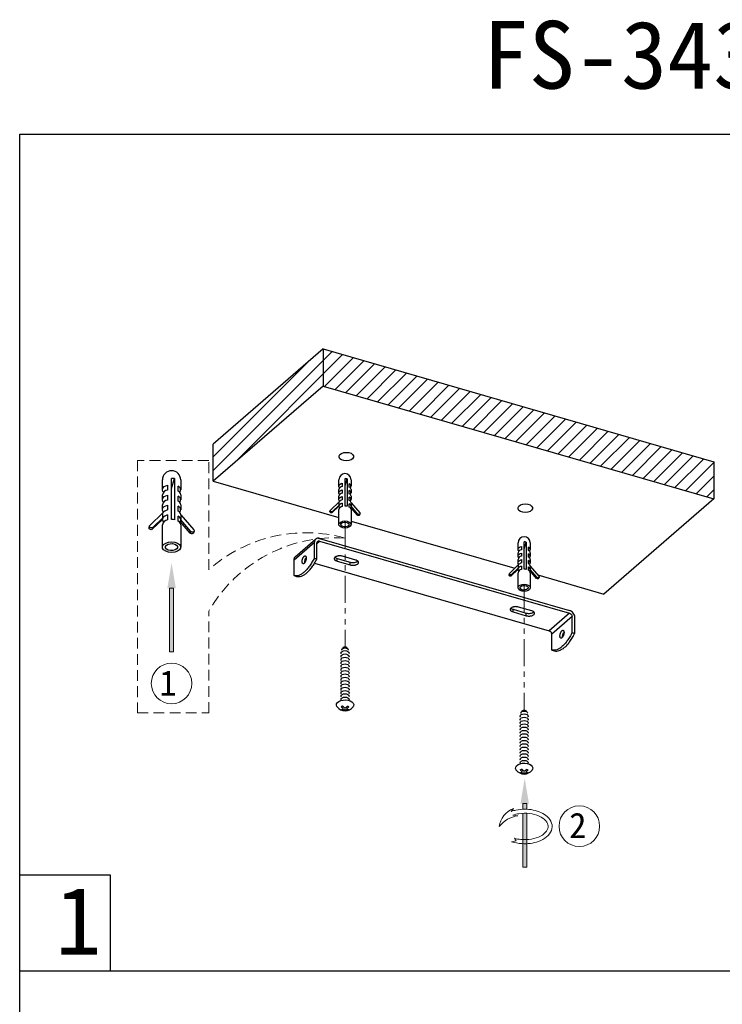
# Model space of a CAD drawing. Header units: inches. Extents: x -231 to 15565, y -8146 to 447.
# Tile 15 of 22: x 286 to 390, y 302 to 447. Entities that reach past the tile are written whole.
import ezdxf

# ---------------------------------------------------------------- set-up
doc = ezdxf.new("R2010")
doc.units = ezdxf.units.IN
doc.header["$MEASUREMENT"] = 0
doc.linetypes.add('HIDDEN2', pattern=[4.7625, 3.175, -1.5875])
doc.linetypes.add('PHANTOM2', pattern=[31.75, 15.875, -3.175, 3.175, -3.175, 3.175, -3.175])
doc.layers.add('02___PRT_ALL_AXES', color=7, linetype='Continuous')
for name, color, linetype, lineweight in [('双点划线', 6, 'PHANTOM2', 5), ('注释', 4, 'Continuous', 5), ('细实线', 3, 'Continuous', 5), ('虚线', 2, 'HIDDEN2', 5)]:
    doc.layers.add(name, color=color, linetype=linetype, lineweight=lineweight)
doc.styles.add('宋体', font='txt')

# ---------------------------------------------------------------- blocks, each defined once
blk = doc.blocks.new('6')
at = {"layer": '注释'}
h = blk.add_hatch(color=256, dxfattribs=at)
h.dxf.hatch_style = 1
h.paths.add_polyline_path([(1226.532, 265.896), (1226.932, 265.896), (1226.932, 272.146), (1226.532, 272.146)])
for p, q in [((1226.932, 272.146), (1226.532, 272.146)), ((1226.932, 265.896), (1226.532, 265.896))]:
    blk.add_line(p, q, dxfattribs=at)
for points in [[(1226.532, 272.146), (1226.532, 265.896)], [(1226.932, 272.146), (1226.932, 265.896)]]:
    blk.add_lwpolyline(points, dxfattribs=at)
blk.add_solid([(1226.315, 272.146), (1226.732, 274.646), (1227.148, 272.146)], dxfattribs=at)
blk = doc.blocks.new('1')
at = {"layer": '注释'}
h = blk.add_hatch(color=256, dxfattribs=at)
h.dxf.hatch_style = 1
h.paths.add_polyline_path([(1220.619, 277.454), (1220.664, 277.456), (1220.708, 277.457), (1220.753, 277.458), (1220.797, 277.458), (1220.842, 277.458), (1220.886, 277.458), (1220.931, 277.457), (1220.975, 277.456), (1221.019, 277.454), (1221.019, 278.009), (1220.619, 278.009)])
h.paths.add_polyline_path([(1220.679, 277.056), (1220.619, 277.054), (1220.619, 271.759), (1221.019, 271.759), (1221.019, 277.054), (1220.977, 277.056), (1220.917, 277.058), (1220.858, 277.059), (1220.798, 277.059), (1220.738, 277.058)])
for p, q in [((1221.019, 278.009), (1220.619, 278.009)), ((1221.934, 277.512), (1222.143, 277.244)), ((1221.991, 276.873), (1221.487, 276.809)), ((1221.66, 274.346), (1221.82, 274.592)), ((1222.104, 274.261), (1221.66, 274.346)), ((1221.019, 271.759), (1220.619, 271.759))]:
    blk.add_line(p, q, dxfattribs=at)
for points in [[(1220.619, 278.009), (1220.619, 277.454)], [(1221.019, 278.009), (1221.019, 277.454)], [(1220.619, 277.054), (1220.619, 271.759)], [(1221.019, 277.054), (1221.019, 271.759)]]:
    blk.add_lwpolyline(points, dxfattribs=at)
for centre, radius, start, end in [((1221.123, 275.447), 2.218, 8.08407, 68.56588), ((1221.131, 274.064), 2.768, 37.76411, 82.61165)]:
    blk.add_arc(centre, radius, start, end, dxfattribs=at)
for points, knots in [([(1222.143, 277.244), (1221.997, 277.295), (1221.844, 277.337), (1221.139, 277.485), (1220.534, 277.488), (1219.436, 277.267), (1218.944, 277.045), (1218.396, 276.55), (1218.243, 276.329), (1218.096, 275.851), (1218.105, 275.594), (1218.282, 275.122), (1218.447, 274.907), (1218.885, 274.544), (1219.159, 274.395), (1219.959, 274.107), (1220.539, 274.031), (1221.452, 274.091), (1221.793, 274.157), (1222.104, 274.261)], [1.043437, 1.043437, 1.043437, 1.043437, 1.234217, 1.234217, 1.89443, 1.89443, 2.554643, 2.554643, 2.959062, 2.959062, 3.36348, 3.36348, 3.767899, 3.767899, 4.172318, 4.172318, 4.820691, 4.820691, 5.222756, 5.222756, 5.222756, 5.222756]), ([(1221.991, 276.873), (1221.803, 276.937), (1221.599, 276.986), (1221.047, 277.068), (1220.686, 277.072), (1219.998, 276.988), (1219.672, 276.899), (1219.124, 276.651), (1218.903, 276.493), (1218.607, 276.154), (1218.532, 275.977), (1218.51, 275.632), (1218.561, 275.458), (1218.806, 275.113), (1219.003, 274.947), (1219.513, 274.676), (1219.825, 274.573), (1220.498, 274.456), (1220.859, 274.444), (1221.418, 274.499), (1221.626, 274.538), (1221.82, 274.592)], [1.053683, 1.053683, 1.053683, 1.053683, 1.329612, 1.329612, 1.772815, 1.772815, 2.216019, 2.216019, 2.659223, 2.659223, 3.102427, 3.102427, 3.545631, 3.545631, 3.988835, 3.988835, 4.432038, 4.432038, 4.875242, 4.875242, 5.147887, 5.147887, 5.147887, 5.147887])]:
    blk.add_open_spline(points, degree=3, knots=knots, dxfattribs=at)
blk.add_solid([(1220.403, 278.009), (1220.819, 280.509), (1221.236, 278.009)], dxfattribs=at)

msp = doc.modelspace()

# ---------------------------------------------------------------- hatches: boundary and pattern name
at = {"layer": '细实线'}
h = msp.add_hatch(dxfattribs=at)
h.set_pattern_fill('ANSI31', color=3, scale=0.45, style=0)
h.set_pattern_definition([(45, (-1053.4749, 3271.8991), (-1.0102788, 1.0102788), [])])
h.paths.add_polyline_path([(330.779, 398.516), (330.779, 393.051), (388.453, 376.402), (388.453, 381.866)])
h.paths.add_polyline_path([(314.554, 384.464), (314.554, 379), (330.779, 393.051), (330.779, 398.516)])

# ---------------------------------------------------------------- linework, layer by layer
at = {"color": 7, "linetype": 'Continuous'}
for p, q in [((330.779, 398.516), (314.554, 384.464)), ((330.779, 398.516), (388.453, 381.866)), ((330.779, 398.516), (330.779, 393.051)), ((330.779, 393.051), (314.554, 379)), ((330.779, 393.051), (388.453, 376.402)), ((314.554, 379), (314.554, 384.464)), ((388.453, 381.866), (388.453, 376.402)), ((314.554, 379), (333.121, 373.64)), ((388.453, 376.402), (372.228, 362.351)), ((386.243, 374.489), (372.228, 362.351)), ((334.911, 373.123), (359.077, 366.147)), ((330.268, 370.561), (367.161, 359.911)), ((326.489, 367.408), (329.489, 370.006)), ((326.679, 367.863), (329.679, 370.461)), ((329.489, 367.668), (329.489, 370.006)), ((329.878, 369.833), (330.268, 370.171)), ((329.878, 367.555), (329.878, 369.894)), ((330.268, 370.171), (367.161, 359.521)), ((329.489, 367.668), (329.878, 367.555)), ((326.489, 365.07), (326.489, 367.408)), ((328.118, 367.327), (328.225, 367.296)), ((329.53, 366.92), (364.161, 356.923)), ((326.489, 365.07), (326.878, 364.957)), ((362.491, 365.162), (372.228, 362.351)), ((367.161, 359.521), (364.161, 356.923)), ((367.55, 359.019), (364.55, 356.421)), ((367.55, 356.68), (367.55, 359.019)), ((367.94, 356.568), (367.94, 358.906)), ((364.55, 354.082), (364.55, 356.421)), ((367.55, 356.68), (367.94, 356.568)), ((364.55, 354.082), (364.94, 353.97))]:
    msp.add_line(p, q, dxfattribs=at)
for p, q in [((308.416, 373.363), (308.416, 379.426)), ((308.416, 377.912), (308.86, 379.381)), ((308.86, 379.381), (308.86, 373.319)), ((334.015, 375.338), (334.015, 379.38)), ((334.015, 378.37), (334.311, 379.35)), ((334.311, 379.35), (334.311, 375.308)), ((307.059, 377.728), (307.059, 379.198)), ((307.822, 378.43), (307.822, 377.695)), ((309.373, 377.539), (309.373, 378.274)), ((309.759, 379.198), (309.759, 377.728)), ((333.111, 378.248), (333.111, 379.227)), ((333.619, 378.715), (333.619, 378.225)), ((334.653, 378.121), (334.653, 378.611)), ((334.911, 379.227), (334.911, 378.248)), ((307.059, 376.258), (307.059, 376.993)), ((307.822, 376.96), (307.822, 376.225)), ((309.373, 376.069), (309.373, 376.804)), ((309.759, 376.993), (309.759, 376.258)), ((333.111, 377.268), (333.111, 377.758)), ((333.111, 376.288), (333.111, 376.778)), ((333.619, 377.736), (333.619, 377.246)), ((333.619, 376.756), (333.619, 376.266)), ((334.653, 377.142), (334.653, 377.631)), ((334.653, 376.162), (334.653, 376.652)), ((334.911, 377.758), (334.911, 377.268)), ((334.911, 376.778), (334.911, 376.288)), ((307.059, 374.789), (307.059, 375.523)), ((307.822, 375.49), (307.822, 374.755)), ((309.373, 374.599), (309.373, 375.334)), ((309.759, 375.523), (309.759, 374.789)), ((331.88, 374.753), (333.15, 375.972)), ((333.098, 375.312), (332.115, 374.368)), ((333.15, 375.483), (332.167, 374.538)), ((333.15, 375.483), (333.098, 375.312)), ((333.111, 375.311), (333.098, 375.312)), ((333.111, 375.308), (333.111, 375.311)), ((333.15, 375.972), (333.162, 375.971)), ((333.162, 375.481), (333.15, 375.483)), ((333.162, 375.481), (333.162, 375.971)), ((333.619, 375.776), (333.619, 375.286)), ((334.653, 375.182), (334.653, 375.672)), ((334.872, 375.134), (334.859, 375.135)), ((334.923, 375.304), (334.872, 375.134)), ((335.855, 373.992), (334.872, 375.134)), ((334.911, 375.798), (334.911, 375.308)), ((334.911, 375.795), (334.923, 375.794)), ((334.923, 375.304), (334.911, 375.305)), ((334.923, 375.794), (336.193, 374.319)), ((335.906, 374.162), (334.923, 375.304)), ((305.213, 372.486), (307.118, 374.315)), ((307.118, 373.58), (305.643, 372.164)), ((307.118, 373.58), (307.041, 373.325)), ((307.118, 374.315), (307.137, 374.314)), ((307.137, 373.579), (307.118, 373.58)), ((307.137, 373.579), (307.137, 374.314)), ((307.822, 374.02), (307.822, 373.286)), ((309.373, 373.129), (309.373, 373.864)), ((309.759, 374.054), (309.759, 373.319)), ((309.759, 374.05), (309.778, 374.048)), ((309.778, 374.048), (311.683, 371.835)), ((331.795, 374.528), (331.846, 374.699)), ((332.167, 374.538), (332.115, 374.368)), ((333.111, 372.613), (333.111, 374.818)), ((334.911, 374.818), (334.911, 372.613)), ((335.906, 374.162), (335.855, 373.992)), ((336.226, 374.187), (336.175, 374.017)), ((305.086, 372.149), (305.163, 372.405)), ((307.041, 373.325), (305.566, 371.908)), ((305.643, 372.164), (305.566, 371.908)), ((307.059, 373.323), (307.041, 373.325)), ((307.059, 373.319), (307.059, 373.323)), ((307.059, 369.277), (307.059, 372.584)), ((309.701, 373.057), (309.682, 373.059)), ((309.778, 373.313), (309.701, 373.057)), ((311.176, 371.344), (309.701, 373.057)), ((309.778, 373.313), (309.759, 373.315)), ((309.759, 372.584), (309.759, 369.277)), ((311.253, 371.6), (309.778, 373.313)), ((311.253, 371.6), (311.176, 371.344)), ((311.733, 371.638), (311.656, 371.382)), ((359.556, 368.919), (359.556, 369.899)), ((360.064, 369.387), (360.064, 368.897)), ((360.46, 366.009), (360.46, 370.051)), ((360.46, 369.042), (360.756, 370.022)), ((360.756, 370.022), (360.756, 365.98)), ((361.098, 368.793), (361.098, 369.283)), ((361.356, 369.899), (361.356, 368.919)), ((359.556, 367.94), (359.556, 368.429)), ((360.064, 368.407), (360.064, 367.917)), ((361.098, 367.813), (361.098, 368.303)), ((361.356, 368.429), (361.356, 367.94)), ((358.325, 365.425), (359.595, 366.644)), ((359.556, 366.96), (359.556, 367.45)), ((359.595, 366.644), (359.607, 366.643)), ((359.607, 366.153), (359.607, 366.643)), ((360.064, 367.427), (360.064, 366.938)), ((360.064, 366.448), (360.064, 365.958)), ((361.098, 366.834), (361.098, 367.323)), ((361.098, 365.854), (361.098, 366.344)), ((361.356, 367.45), (361.356, 366.96)), ((361.356, 366.47), (361.356, 365.98)), ((361.356, 366.467), (361.368, 366.466)), ((361.368, 366.466), (362.638, 364.991)), ((358.24, 365.2), (358.291, 365.371)), ((359.543, 365.984), (358.56, 365.04)), ((359.595, 366.154), (358.611, 365.21)), ((359.595, 366.154), (359.543, 365.984)), ((359.556, 365.982), (359.543, 365.984)), ((359.556, 365.98), (359.556, 365.982)), ((359.556, 363.285), (359.556, 365.49)), ((359.607, 366.153), (359.595, 366.154)), ((361.316, 365.805), (361.304, 365.807)), ((361.368, 365.976), (361.316, 365.805)), ((362.3, 364.663), (361.316, 365.805)), ((361.368, 365.976), (361.356, 365.977)), ((361.356, 365.49), (361.356, 363.285)), ((362.351, 364.834), (361.368, 365.976)), ((362.671, 364.859), (362.62, 364.689)), ((285.986, 320.912), (299.332, 320.912)), ((299.332, 320.912), (299.332, 306.729)), ((285.986, 306.729), (495.986, 306.729))]:
    msp.add_line(p, q)
msp.add_lwpolyline([(285.986, 430.231), (495.986, 430.231), (495.986, 133.231), (285.986, 133.231)], close=True)
at = {"flags": 128}
for points in [[(333.143, 382.746), (333.271, 382.95), (333.511, 383.116), (333.836, 383.225), (334.205, 383.263), (334.575, 383.226), (334.9, 383.118), (335.141, 382.952), (335.27, 382.749), (335.271, 382.532), (335.144, 382.329), (334.903, 382.163), (334.579, 382.054), (334.209, 382.016), (333.84, 382.053), (333.515, 382.161), (333.273, 382.326), (333.144, 382.53), (333.143, 382.746)], [(307.219, 377.361), (307.12, 377.497), (307.062, 377.678), (307.079, 377.862), (307.171, 378.038), (307.332, 378.198), (307.553, 378.33), (307.822, 378.43)], [(333.217, 378.003), (333.151, 378.093), (333.113, 378.214), (333.124, 378.337), (333.185, 378.454), (333.292, 378.561), (333.44, 378.649), (333.619, 378.715)], [(307.219, 375.891), (307.12, 376.027), (307.062, 376.208), (307.079, 376.392), (307.171, 376.569), (307.332, 376.728), (307.553, 376.861), (307.822, 376.96)], [(333.217, 377.023), (333.151, 377.113), (333.113, 377.234), (333.124, 377.357), (333.185, 377.475), (333.292, 377.581), (333.44, 377.669), (333.619, 377.736)], [(333.217, 376.043), (333.151, 376.134), (333.113, 376.254), (333.124, 376.377), (333.185, 376.495), (333.292, 376.601), (333.44, 376.689), (333.619, 376.756)], [(307.219, 374.421), (307.12, 374.557), (307.062, 374.738), (307.079, 374.922), (307.171, 375.099), (307.332, 375.258), (307.553, 375.391), (307.822, 375.49)], [(334.859, 375.135), (334.826, 375.088), (334.804, 375.063)], [(359.571, 375.122), (359.699, 375.326), (359.939, 375.492), (360.264, 375.601), (360.633, 375.639), (361.003, 375.601), (361.328, 375.494), (361.57, 375.328), (361.699, 375.125), (361.699, 374.908), (361.572, 374.705), (361.331, 374.538), (361.007, 374.43), (360.638, 374.392), (360.268, 374.429), (359.943, 374.537), (359.701, 374.702), (359.572, 374.906), (359.571, 375.122)], [(332.115, 374.368), (332.061, 374.335), (331.994, 374.323), (331.923, 374.335), (331.86, 374.367), (331.813, 374.417), (331.791, 374.475), (331.795, 374.528)], [(332.167, 374.538), (332.113, 374.505), (332.045, 374.494), (331.975, 374.505), (331.911, 374.538), (331.865, 374.587), (331.843, 374.645), (331.848, 374.704), (331.88, 374.753)], [(336.175, 374.017), (336.157, 373.98), (336.11, 373.94), (336.047, 373.92), (335.976, 373.923), (335.909, 373.948), (335.855, 373.992)], [(336.193, 374.319), (336.225, 374.263), (336.23, 374.204), (336.208, 374.15), (336.162, 374.111), (336.098, 374.09), (336.027, 374.093), (335.96, 374.118), (335.906, 374.162)], [(305.566, 371.908), (305.485, 371.859), (305.384, 371.841), (305.278, 371.859), (305.183, 371.908), (305.113, 371.982), (305.08, 372.069), (305.086, 372.149)], [(305.643, 372.164), (305.563, 372.115), (305.461, 372.097), (305.355, 372.114), (305.26, 372.164), (305.191, 372.238), (305.157, 372.325), (305.165, 372.412), (305.213, 372.486)], [(309.682, 373.059), (309.632, 372.989), (309.6, 372.951)], [(333.124, 372.703), (333.23, 372.872), (333.431, 373.011), (333.701, 373.101), (334.009, 373.133), (334.317, 373.102), (334.588, 373.012), (334.789, 372.874), (334.897, 372.705), (334.897, 372.524), (334.791, 372.355), (334.591, 372.216), (334.32, 372.126), (334.012, 372.094), (333.705, 372.125), (333.434, 372.215), (333.232, 372.353), (333.125, 372.522), (333.124, 372.703)], [(333.42, 372.673), (333.504, 372.799), (333.666, 372.897), (333.88, 372.951), (334.114, 372.955), (334.332, 372.906), (334.501, 372.813), (334.596, 372.689), (334.602, 372.554), (334.517, 372.428), (334.356, 372.33), (334.142, 372.275), (333.908, 372.272), (333.689, 372.321), (333.52, 372.414), (333.425, 372.538), (333.42, 372.673)], [(311.656, 371.382), (311.628, 371.327), (311.559, 371.267), (311.464, 371.236), (311.357, 371.241), (311.256, 371.278), (311.176, 371.344)], [(311.683, 371.835), (311.731, 371.752), (311.739, 371.663), (311.705, 371.582), (311.636, 371.523), (311.541, 371.492), (311.435, 371.497), (311.334, 371.534), (311.253, 371.6)], [(307.079, 369.411), (307.239, 369.665), (307.54, 369.873), (307.945, 370.009), (308.407, 370.056), (308.869, 370.01), (309.275, 369.875), (309.577, 369.668), (309.738, 369.414), (309.739, 369.143), (309.58, 368.889), (309.279, 368.681), (308.874, 368.545), (308.412, 368.498), (307.95, 368.544), (307.544, 368.679), (307.242, 368.886), (307.08, 369.14), (307.079, 369.411)], [(307.523, 369.366), (307.649, 369.555), (307.892, 369.702), (308.213, 369.784), (308.564, 369.789), (308.891, 369.716), (309.146, 369.576), (309.288, 369.39), (309.296, 369.188), (309.169, 368.999), (308.927, 368.852), (308.606, 368.77), (308.255, 368.765), (307.927, 368.838), (307.673, 368.978), (307.531, 369.163), (307.523, 369.366)], [(359.662, 368.674), (359.596, 368.765), (359.557, 368.886), (359.569, 369.009), (359.63, 369.126), (359.737, 369.232), (359.885, 369.321), (360.064, 369.387)], [(359.662, 367.695), (359.596, 367.785), (359.557, 367.906), (359.569, 368.029), (359.63, 368.146), (359.737, 368.253), (359.885, 368.341), (360.064, 368.407)], [(359.662, 366.715), (359.596, 366.805), (359.557, 366.926), (359.569, 367.049), (359.63, 367.167), (359.737, 367.273), (359.885, 367.361), (360.064, 367.427)], [(358.56, 365.04), (358.506, 365.007), (358.439, 364.995), (358.368, 365.006), (358.305, 365.039), (358.258, 365.088), (358.236, 365.147), (358.24, 365.2)], [(358.611, 365.21), (358.558, 365.177), (358.49, 365.166), (358.419, 365.177), (358.356, 365.21), (358.31, 365.259), (358.287, 365.317), (358.293, 365.375), (358.325, 365.425)], [(361.304, 365.807), (361.271, 365.76), (361.249, 365.735)], [(362.638, 364.991), (362.67, 364.935), (362.675, 364.876), (362.653, 364.822), (362.607, 364.782), (362.543, 364.762), (362.472, 364.765), (362.405, 364.79), (362.351, 364.834)], [(359.569, 363.374), (359.675, 363.544), (359.876, 363.683), (360.146, 363.773), (360.454, 363.805), (360.762, 363.774), (361.033, 363.684), (361.234, 363.546), (361.342, 363.377), (361.342, 363.196), (361.236, 363.026), (361.035, 362.888), (360.765, 362.797), (360.457, 362.766), (360.149, 362.797), (359.878, 362.887), (359.677, 363.025), (359.57, 363.194), (359.569, 363.374)], [(359.864, 363.345), (359.949, 363.471), (360.11, 363.569), (360.324, 363.623), (360.559, 363.627), (360.777, 363.578), (360.946, 363.485), (361.041, 363.361), (361.047, 363.226), (360.962, 363.1), (360.801, 363.002), (360.587, 362.947), (360.353, 362.944), (360.134, 362.993), (359.965, 363.086), (359.87, 363.21), (359.864, 363.345)], [(362.62, 364.689), (362.601, 364.652), (362.555, 364.612), (362.492, 364.592), (362.421, 364.594), (362.353, 364.62), (362.3, 364.663)], [(333.731, 354.347), (333.725, 354.382), (333.748, 354.449), (333.813, 354.505), (333.91, 354.542), (334.025, 354.556), (334.14, 354.542), (334.237, 354.505), (334.302, 354.449), (334.325, 354.382), (334.319, 354.347)], [(333.463, 353.525), (333.425, 353.648), (333.47, 353.78), (333.6, 353.892), (333.795, 353.968), (334.025, 353.994), (334.254, 353.968), (334.449, 353.892), (334.579, 353.78), (334.625, 353.648), (334.586, 353.525)], [(333.463, 353.035), (333.425, 353.158), (333.47, 353.29), (333.6, 353.403), (333.795, 353.478), (334.025, 353.504), (334.254, 353.478), (334.449, 353.403), (334.579, 353.29), (334.625, 353.158), (334.586, 353.035)], [(333.574, 354.067), (333.557, 354.137), (333.593, 354.241), (333.694, 354.328), (333.846, 354.387), (334.025, 354.407), (334.204, 354.387), (334.355, 354.328), (334.457, 354.241), (334.492, 354.137), (334.476, 354.067)], [(333.463, 352.545), (333.425, 352.668), (333.47, 352.8), (333.6, 352.913), (333.795, 352.988), (334.025, 353.014), (334.254, 352.988), (334.449, 352.913), (334.579, 352.8), (334.625, 352.668), (334.586, 352.545)], [(333.463, 352.055), (333.425, 352.178), (333.47, 352.31), (333.6, 352.423), (333.795, 352.498), (334.025, 352.524), (334.254, 352.498), (334.449, 352.423), (334.579, 352.31), (334.625, 352.178), (334.586, 352.055)], [(333.463, 351.565), (333.425, 351.688), (333.47, 351.82), (333.6, 351.933), (333.795, 352.008), (334.025, 352.034), (334.254, 352.008), (334.449, 351.933), (334.579, 351.82), (334.625, 351.688), (334.586, 351.565)], [(333.463, 351.075), (333.425, 351.198), (333.47, 351.33), (333.6, 351.443), (333.795, 351.518), (334.025, 351.544), (334.254, 351.518), (334.449, 351.443), (334.579, 351.33), (334.625, 351.198), (334.586, 351.075)], [(333.463, 350.585), (333.425, 350.708), (333.47, 350.841), (333.6, 350.953), (333.795, 351.028), (334.025, 351.054), (334.254, 351.028), (334.449, 350.953), (334.579, 350.841), (334.625, 350.708), (334.586, 350.585)], [(333.463, 350.096), (333.425, 350.218), (333.47, 350.351), (333.6, 350.463), (333.795, 350.538), (334.025, 350.564), (334.254, 350.538), (334.449, 350.463), (334.579, 350.351), (334.625, 350.218), (334.586, 350.096)], [(333.463, 349.606), (333.425, 349.728), (333.47, 349.861), (333.6, 349.973), (333.795, 350.048), (334.025, 350.074), (334.254, 350.048), (334.449, 349.973), (334.579, 349.861), (334.625, 349.728), (334.586, 349.606)], [(333.463, 349.116), (333.425, 349.238), (333.47, 349.371), (333.6, 349.483), (333.795, 349.558), (334.025, 349.585), (334.254, 349.558), (334.449, 349.483), (334.579, 349.371), (334.625, 349.238), (334.586, 349.116)], [(333.463, 348.626), (333.425, 348.748), (333.47, 348.881), (333.6, 348.993), (333.795, 349.068), (334.025, 349.095), (334.254, 349.068), (334.449, 348.993), (334.579, 348.881), (334.625, 348.748), (334.586, 348.626)], [(333.463, 348.136), (333.425, 348.258), (333.47, 348.391), (333.6, 348.503), (333.795, 348.578), (334.025, 348.605), (334.254, 348.578), (334.449, 348.503), (334.579, 348.391), (334.625, 348.258), (334.586, 348.136)], [(333.463, 347.646), (333.425, 347.768), (333.47, 347.901), (333.6, 348.013), (333.795, 348.088), (334.025, 348.115), (334.254, 348.088), (334.449, 348.013), (334.579, 347.901), (334.625, 347.768), (334.586, 347.646)], [(333.463, 347.156), (333.425, 347.278), (333.47, 347.411), (333.6, 347.523), (333.795, 347.599), (334.025, 347.625), (334.254, 347.599), (334.449, 347.523), (334.579, 347.411), (334.625, 347.278), (334.586, 347.156)], [(332.852, 345.703), (332.83, 345.735), (332.753, 345.94), (332.779, 346.149), (332.906, 346.345), (333.123, 346.513), (333.414, 346.638), (333.754, 346.712), (334.116, 346.727), (334.47, 346.682), (334.789, 346.582), (335.045, 346.434), (335.219, 346.25), (335.296, 346.045), (335.271, 345.836), (335.197, 345.703)], [(333.463, 346.666), (333.425, 346.789), (333.47, 346.921), (333.6, 347.033), (333.795, 347.109), (334.025, 347.135), (334.254, 347.109), (334.449, 347.033), (334.579, 346.921), (334.625, 346.789), (334.586, 346.666)], [(359.908, 344.197), (359.87, 344.319), (359.915, 344.452), (360.045, 344.564), (360.24, 344.639), (360.47, 344.666), (360.699, 344.639), (360.894, 344.564), (361.024, 344.452), (361.07, 344.319), (361.031, 344.197)], [(360.018, 344.738), (360.002, 344.809), (360.038, 344.913), (360.139, 345), (360.291, 345.059), (360.47, 345.079), (360.649, 345.059), (360.8, 345), (360.902, 344.913), (360.937, 344.809), (360.921, 344.738)], [(360.176, 345.019), (360.17, 345.054), (360.192, 345.12), (360.257, 345.177), (360.355, 345.214), (360.47, 345.227), (360.584, 345.214), (360.682, 345.177), (360.747, 345.12), (360.77, 345.054), (360.763, 345.019)], [(359.908, 343.707), (359.87, 343.829), (359.915, 343.962), (360.045, 344.074), (360.24, 344.149), (360.47, 344.176), (360.699, 344.149), (360.894, 344.074), (361.024, 343.962), (361.07, 343.829), (361.031, 343.707)], [(359.908, 343.217), (359.87, 343.339), (359.915, 343.472), (360.045, 343.584), (360.24, 343.659), (360.47, 343.686), (360.699, 343.659), (360.894, 343.584), (361.024, 343.472), (361.07, 343.339), (361.031, 343.217)], [(359.908, 342.727), (359.87, 342.85), (359.915, 342.982), (360.045, 343.094), (360.24, 343.17), (360.47, 343.196), (360.699, 343.17), (360.894, 343.094), (361.024, 342.982), (361.07, 342.85), (361.031, 342.727)], [(359.908, 342.237), (359.87, 342.36), (359.915, 342.492), (360.045, 342.605), (360.24, 342.68), (360.47, 342.706), (360.699, 342.68), (360.894, 342.605), (361.024, 342.492), (361.07, 342.36), (361.031, 342.237)], [(359.908, 341.747), (359.87, 341.87), (359.915, 342.002), (360.045, 342.115), (360.24, 342.19), (360.47, 342.216), (360.699, 342.19), (360.894, 342.115), (361.024, 342.002), (361.07, 341.87), (361.031, 341.747)], [(359.908, 341.257), (359.87, 341.38), (359.915, 341.512), (360.045, 341.625), (360.24, 341.7), (360.47, 341.726), (360.699, 341.7), (360.894, 341.625), (361.024, 341.512), (361.07, 341.38), (361.031, 341.257)], [(359.908, 340.767), (359.87, 340.89), (359.915, 341.022), (360.045, 341.135), (360.24, 341.21), (360.47, 341.236), (360.699, 341.21), (360.894, 341.135), (361.024, 341.022), (361.07, 340.89), (361.031, 340.767)], [(359.908, 340.277), (359.87, 340.4), (359.915, 340.532), (360.045, 340.645), (360.24, 340.72), (360.47, 340.746), (360.699, 340.72), (360.894, 340.645), (361.024, 340.532), (361.07, 340.4), (361.031, 340.277)], [(359.908, 339.788), (359.87, 339.91), (359.915, 340.043), (360.045, 340.155), (360.24, 340.23), (360.47, 340.256), (360.699, 340.23), (360.894, 340.155), (361.024, 340.043), (361.07, 339.91), (361.031, 339.788)], [(359.908, 339.298), (359.87, 339.42), (359.915, 339.553), (360.045, 339.665), (360.24, 339.74), (360.47, 339.766), (360.699, 339.74), (360.894, 339.665), (361.024, 339.553), (361.07, 339.42), (361.031, 339.298)], [(359.908, 338.808), (359.87, 338.93), (359.915, 339.063), (360.045, 339.175), (360.24, 339.25), (360.47, 339.277), (360.699, 339.25), (360.894, 339.175), (361.024, 339.063), (361.07, 338.93), (361.031, 338.808)], [(359.908, 338.318), (359.87, 338.44), (359.915, 338.573), (360.045, 338.685), (360.24, 338.76), (360.47, 338.787), (360.699, 338.76), (360.894, 338.685), (361.024, 338.573), (361.07, 338.44), (361.031, 338.318)], [(359.297, 336.375), (359.275, 336.407), (359.198, 336.612), (359.224, 336.821), (359.351, 337.017), (359.568, 337.185), (359.859, 337.31), (360.199, 337.383), (360.561, 337.398), (360.915, 337.354), (361.234, 337.253), (361.49, 337.105), (361.664, 336.921), (361.741, 336.717), (361.715, 336.508), (361.642, 336.375)], [(359.908, 337.828), (359.87, 337.95), (359.915, 338.083), (360.045, 338.195), (360.24, 338.27), (360.47, 338.297), (360.699, 338.27), (360.894, 338.195), (361.024, 338.083), (361.07, 337.95), (361.031, 337.828)], [(359.908, 337.338), (359.87, 337.46), (359.915, 337.593), (360.045, 337.705), (360.24, 337.78), (360.47, 337.807), (360.699, 337.78), (360.894, 337.705), (361.024, 337.593), (361.07, 337.46), (361.031, 337.338)]]:
    msp.add_lwpolyline(points, dxfattribs=at)
for centre, radius, start, end in [((308.409, 379.198), 1.35, 0, 180), ((308.413, 377.168), 2.258, 78.59427, 89.92005), ((334.011, 379.227), 0.9, 0, 180), ((334.013, 377.874), 1.505, 78.59427, 89.92005), ((309.173, 377.739), 0.571, 318.46967, 69.39851), ((333.674, 377.656), 0.572, 95.49593, 169.7527), ((334.519, 378.255), 0.381, 318.46967, 69.39851), ((334.478, 377.725), 0.434, 4.37599, 66.1817), ((307.904, 376.841), 0.858, 95.49593, 169.7527), ((309.111, 376.944), 0.651, 4.37599, 66.1817), ((309.173, 376.269), 0.571, 318.46967, 69.39851), ((333.674, 376.676), 0.572, 95.49593, 169.7527), ((334.519, 377.275), 0.381, 318.46967, 69.39851), ((334.478, 376.745), 0.434, 4.37599, 66.1817), ((334.519, 376.295), 0.381, 318.46967, 69.39851), ((307.904, 375.371), 0.858, 95.49593, 169.7527), ((309.111, 375.474), 0.651, 4.37599, 66.1817), ((309.173, 374.8), 0.571, 318.46967, 69.39851), ((333.48, 375.323), 0.37, 181.87784, 224.5961), ((333.674, 374.716), 0.572, 95.49593, 169.7527), ((333.78, 375.515), 0.768, 102.08366, 143.54674), ((333.78, 375.025), 0.768, 102.08366, 143.54674), ((334.013, 373.833), 1.505, 78.59427, 89.92005), ((334.465, 375.756), 0.448, 5.07944, 65.08955), ((334.465, 375.266), 0.448, 5.07944, 65.08955), ((334.478, 374.785), 0.434, 4.37599, 66.1817), ((308.063, 373.629), 1.151, 102.08366, 143.54674), ((308.063, 372.894), 1.151, 102.08366, 143.54674), ((309.091, 373.99), 0.671, 5.07944, 65.08955), ((309.091, 373.255), 0.671, 5.07944, 65.08955), ((307.614, 373.341), 0.555, 181.87784, 224.5961), ((307.904, 372.431), 0.858, 95.49593, 169.7527), ((308.413, 371.106), 2.258, 78.59427, 89.92005), ((309.111, 372.534), 0.651, 4.37599, 66.1817), ((360.456, 369.899), 0.9, 0, 180), ((360.458, 368.546), 1.505, 78.59427, 89.92005), ((360.964, 368.927), 0.381, 318.46967, 69.39851), ((360.119, 368.328), 0.572, 95.49593, 169.7527), ((360.119, 367.348), 0.572, 95.49593, 169.7527), ((360.923, 368.396), 0.434, 4.37599, 66.1817), ((360.964, 367.947), 0.381, 318.46967, 69.39851), ((360.923, 367.417), 0.434, 4.37599, 66.1817), ((360.224, 366.187), 0.768, 102.08366, 143.54674), ((360.224, 365.697), 0.768, 102.08366, 143.54674), ((360.964, 366.967), 0.381, 318.46967, 69.39851), ((360.91, 366.428), 0.448, 5.07944, 65.08955), ((360.91, 365.938), 0.448, 5.07944, 65.08955), ((359.925, 365.995), 0.37, 181.87784, 224.5961), ((360.119, 365.388), 0.572, 95.49593, 169.7527), ((360.458, 364.504), 1.505, 78.59427, 89.92005), ((360.923, 365.457), 0.434, 4.37599, 66.1817), ((334.025, 346.571), 1.459, 216.51433, 323.48567), ((360.47, 337.243), 1.459, 216.51433, 323.48567)]:
    msp.add_arc(centre, radius, start, end)
at = {"color": 7, "linetype": 'Continuous'}
for points, knots in [([(330.268, 370.561), (330.214, 370.576), (330.106, 370.596), (329.946, 370.59), (329.8, 370.547), (329.716, 370.493), (329.679, 370.462)], [0, 0, 0, 0, 0.2709064, 0.5256734, 0.7667191, 1, 1, 1, 1]), ([(329.679, 370.462), (329.649, 370.435), (329.593, 370.374), (329.511, 370.225), (329.489, 370.094), (329.489, 370.006)], [0, 0, 0, 0, 0.2380204, 0.4816322, 1, 1, 1, 1]), ([(329.878, 369.894), (329.878, 369.937), (329.893, 370.023), (329.943, 370.095), (329.973, 370.121)], [0, 0, 0, 0, 0.5200549, 1, 1, 1, 1]), ([(329.973, 370.121), (329.992, 370.137), (330.034, 370.164), (330.134, 370.194), (330.216, 370.186), (330.268, 370.171)], [0, 0, 0, 0, 0.2340421, 0.4758487, 1, 1, 1, 1]), ([(326.489, 367.408), (326.489, 367.496), (326.511, 367.627), (326.593, 367.776), (326.649, 367.837), (326.679, 367.863)], [0, 0, 0, 0, 0.5183678, 0.7619796, 1, 1, 1, 1]), ([(329.489, 367.668), (329.381, 367.452), (329.158, 367.041), (328.791, 366.476), (328.407, 365.99), (328.013, 365.594), (327.618, 365.296), (327.228, 365.1), (326.903, 365.028), (326.659, 365.033), (326.544, 365.054), (326.489, 365.07)], [0, 0, 0, 0, 0.1711519, 0.3311916, 0.4778975, 0.609772, 0.7261908, 0.8278627, 0.9173913, 0.9592012, 1, 1, 1, 1]), ([(326.878, 364.957), (326.934, 364.942), (327.049, 364.921), (327.292, 364.916), (327.618, 364.988), (328.008, 365.183), (328.403, 365.482), (328.796, 365.878), (329.181, 366.363), (329.548, 366.929), (329.771, 367.339), (329.878, 367.555)], [0, 0, 0, 0, 0.0407988, 0.0826087, 0.1721373, 0.2738092, 0.390228, 0.5221025, 0.6688084, 0.8288481, 1, 1, 1, 1]), ([(367.94, 358.906), (367.94, 359.013), (367.894, 359.236), (367.724, 359.535), (367.474, 359.775), (367.267, 359.88), (367.161, 359.911)], [0, 0, 0, 0, 0.2380139, 0.4943834, 0.7538964, 1, 1, 1, 1]), ([(367.161, 359.521), (367.214, 359.505), (367.291, 359.467), (367.379, 359.394), (367.457, 359.307), (367.528, 359.184), (367.55, 359.072), (367.55, 359.019)], [0, 0, 0, 0, 0.245938, 0.3752568, 0.5059705, 0.7621464, 1, 1, 1, 1]), ([(364.55, 356.421), (364.55, 356.474), (364.528, 356.586), (364.457, 356.709), (364.379, 356.796), (364.291, 356.869), (364.214, 356.907), (364.161, 356.923)], [0, 0, 0, 0, 0.2378536, 0.4940295, 0.6247432, 0.754062, 1, 1, 1, 1]), ([(367.55, 356.68), (367.443, 356.464), (367.22, 356.054), (366.853, 355.488), (366.468, 355.003), (366.075, 354.607), (365.68, 354.308), (365.29, 354.113), (364.964, 354.041), (364.721, 354.046), (364.606, 354.067), (364.55, 354.082)], [0, 0, 0, 0, 0.1711519, 0.3311916, 0.4778975, 0.609772, 0.7261908, 0.8278627, 0.9173913, 0.9592012, 1, 1, 1, 1]), ([(364.94, 353.97), (364.996, 353.954), (365.111, 353.933), (365.354, 353.928), (365.679, 354), (366.07, 354.196), (366.465, 354.494), (366.858, 354.89), (367.242, 355.376), (367.61, 355.941), (367.833, 356.352), (367.94, 356.568)], [0, 0, 0, 0, 0.0407988, 0.0826087, 0.1721373, 0.2738092, 0.390228, 0.5221025, 0.6688084, 0.8288481, 1, 1, 1, 1])]:
    msp.add_open_spline(points, degree=3, knots=knots, dxfattribs=at)
for points, knots in [([(333.986, 354.617), (333.995, 354.622), (334.012, 354.63), (334.021, 354.632), (334.025, 354.633)], [0, 0, 0, 0, 0.5796368, 1, 1, 1, 1]), ([(334.025, 354.633), (334.03, 354.632), (334.039, 354.63), (334.055, 354.623), (334.06, 354.62)], [0, 0, 0, 0, 0.6458177, 1, 1, 1, 1]), ([(333.458, 345.746), (333.475, 345.756), (333.508, 345.775), (333.567, 345.809), (333.61, 345.834), (333.635, 345.848)], [0, 0, 0, 0, 0.2999784, 0.5999559, 1, 1, 1, 1]), ([(333.635, 345.848), (333.659, 345.824), (333.708, 345.777), (333.782, 345.709), (333.863, 345.638), (333.919, 345.593), (333.951, 345.568)], [0, 0, 0, 0, 0.2326011, 0.4651817, 0.697753, 1, 1, 1, 1]), ([(333.741, 345.447), (333.72, 345.464), (333.677, 345.5), (333.615, 345.559), (333.557, 345.619), (333.505, 345.682), (333.474, 345.725), (333.458, 345.746)], [0, 0, 0, 0, 0.20896838, 0.41793809, 0.62691091, 0.81310202, 1, 1, 1, 1]), ([(333.481, 345.297), (333.501, 345.299), (333.54, 345.304), (333.605, 345.318), (333.672, 345.336), (333.718, 345.353), (333.741, 345.362)], [0, 0, 0, 0, 0.2520186, 0.5040187, 0.7513963, 1, 1, 1, 1]), ([(333.662, 345.192), (333.644, 345.201), (333.607, 345.218), (333.546, 345.252), (333.505, 345.28), (333.481, 345.297)], [0, 0, 0, 0, 0.2923146, 0.5846282, 1, 1, 1, 1]), ([(333.951, 345.241), (333.929, 345.233), (333.884, 345.218), (333.817, 345.203), (333.758, 345.195), (333.706, 345.191), (333.677, 345.192), (333.662, 345.192)], [0, 0, 0, 0, 0.23181851, 0.4636389, 0.69546362, 0.8475715, 1, 1, 1, 1]), ([(333.741, 345.362), (333.741, 345.369), (333.741, 345.382), (333.741, 345.41), (333.741, 345.432), (333.741, 345.447)], [0, 0, 0, 0, 0.2523262, 0.5046524, 1, 1, 1, 1]), ([(333.951, 345.568), (333.964, 345.568), (333.988, 345.567), (334.037, 345.567), (334.074, 345.567), (334.098, 345.568)], [0, 0, 0, 0, 0.2523262, 0.5046524, 1, 1, 1, 1]), ([(334.098, 345.241), (334.086, 345.24), (334.061, 345.239), (334.012, 345.239), (333.975, 345.24), (333.951, 345.241)], [0, 0, 0, 0, 0.2523262, 0.5046524, 1, 1, 1, 1]), ([(334.098, 345.568), (334.121, 345.585), (334.165, 345.62), (334.232, 345.677), (334.291, 345.73), (334.343, 345.778), (334.372, 345.806), (334.387, 345.82)], [0, 0, 0, 0, 0.2318185, 0.4636389, 0.6954636, 0.8475715, 1, 1, 1, 1]), ([(334.415, 345.194), (334.39, 345.192), (334.341, 345.19), (334.268, 345.197), (334.187, 345.212), (334.13, 345.23), (334.098, 345.241)], [0, 0, 0, 0, 0.2326011, 0.4651817, 0.697753, 1, 1, 1, 1]), ([(334.569, 345.716), (334.549, 345.69), (334.509, 345.639), (334.445, 345.569), (334.378, 345.504), (334.332, 345.466), (334.308, 345.447)], [0, 0, 0, 0, 0.2520186, 0.5040187, 0.7513963, 1, 1, 1, 1]), ([(334.308, 345.447), (334.308, 345.439), (334.309, 345.424), (334.309, 345.395), (334.309, 345.375), (334.308, 345.362)], [0, 0, 0, 0, 0.2523262, 0.5046524, 1, 1, 1, 1]), ([(334.308, 345.362), (334.33, 345.354), (334.373, 345.338), (334.435, 345.321), (334.492, 345.308), (334.545, 345.3), (334.576, 345.297), (334.591, 345.296)], [0, 0, 0, 0, 0.20896838, 0.41793809, 0.62691091, 0.81310202, 1, 1, 1, 1]), ([(334.387, 345.82), (334.406, 345.809), (334.443, 345.788), (334.504, 345.752), (334.545, 345.729), (334.569, 345.716)], [0, 0, 0, 0, 0.2923146, 0.5846282, 1, 1, 1, 1]), ([(334.591, 345.296), (334.575, 345.284), (334.541, 345.26), (334.483, 345.226), (334.439, 345.205), (334.415, 345.194)], [0, 0, 0, 0, 0.2999784, 0.5999559, 1, 1, 1, 1]), ([(360.431, 345.289), (360.44, 345.294), (360.457, 345.302), (360.466, 345.304), (360.47, 345.305)], [0, 0, 0, 0, 0.5796368, 1, 1, 1, 1]), ([(360.47, 345.305), (360.475, 345.304), (360.484, 345.302), (360.499, 345.294), (360.505, 345.292)], [0, 0, 0, 0, 0.6458177, 1, 1, 1, 1]), ([(359.903, 336.418), (359.92, 336.427), (359.953, 336.447), (360.012, 336.481), (360.055, 336.506), (360.08, 336.52)], [0, 0, 0, 0, 0.2999784, 0.5999559, 1, 1, 1, 1]), ([(360.186, 336.119), (360.165, 336.136), (360.122, 336.172), (360.06, 336.23), (360.002, 336.291), (359.95, 336.353), (359.918, 336.396), (359.903, 336.418)], [0, 0, 0, 0, 0.20896838, 0.41793809, 0.62691091, 0.81310202, 1, 1, 1, 1]), ([(359.926, 335.969), (359.946, 335.971), (359.985, 335.976), (360.05, 335.99), (360.117, 336.008), (360.163, 336.025), (360.186, 336.034)], [0, 0, 0, 0, 0.2520186, 0.5040187, 0.7513963, 1, 1, 1, 1]), ([(360.107, 335.864), (360.089, 335.873), (360.051, 335.89), (359.99, 335.924), (359.95, 335.952), (359.926, 335.969)], [0, 0, 0, 0, 0.2923146, 0.5846282, 1, 1, 1, 1]), ([(360.08, 336.52), (360.104, 336.496), (360.153, 336.449), (360.227, 336.381), (360.308, 336.31), (360.364, 336.265), (360.396, 336.24)], [0, 0, 0, 0, 0.2326011, 0.4651817, 0.697753, 1, 1, 1, 1]), ([(360.396, 335.912), (360.374, 335.905), (360.329, 335.89), (360.262, 335.875), (360.203, 335.866), (360.151, 335.863), (360.122, 335.864), (360.107, 335.864)], [0, 0, 0, 0, 0.23181851, 0.4636389, 0.69546362, 0.8475715, 1, 1, 1, 1]), ([(360.186, 336.034), (360.186, 336.04), (360.186, 336.054), (360.185, 336.082), (360.186, 336.104), (360.186, 336.119)], [0, 0, 0, 0, 0.2523262, 0.5046524, 1, 1, 1, 1]), ([(360.396, 336.24), (360.408, 336.24), (360.433, 336.239), (360.482, 336.238), (360.519, 336.239), (360.543, 336.24)], [0, 0, 0, 0, 0.2523262, 0.5046524, 1, 1, 1, 1]), ([(360.543, 335.912), (360.531, 335.912), (360.506, 335.911), (360.457, 335.91), (360.42, 335.912), (360.396, 335.912)], [0, 0, 0, 0, 0.2523262, 0.5046524, 1, 1, 1, 1]), ([(360.543, 336.24), (360.565, 336.257), (360.61, 336.292), (360.677, 336.349), (360.736, 336.402), (360.788, 336.45), (360.817, 336.478), (360.832, 336.492)], [0, 0, 0, 0, 0.2318185, 0.4636389, 0.6954636, 0.8475715, 1, 1, 1, 1]), ([(360.86, 335.865), (360.835, 335.864), (360.786, 335.862), (360.712, 335.869), (360.632, 335.883), (360.575, 335.902), (360.543, 335.912)], [0, 0, 0, 0, 0.2326011, 0.4651817, 0.697753, 1, 1, 1, 1]), ([(361.013, 336.387), (360.994, 336.362), (360.954, 336.31), (360.89, 336.241), (360.823, 336.176), (360.776, 336.138), (360.753, 336.119)], [0, 0, 0, 0, 0.2520186, 0.5040187, 0.7513963, 1, 1, 1, 1]), ([(360.753, 336.119), (360.753, 336.111), (360.754, 336.096), (360.754, 336.067), (360.753, 336.047), (360.753, 336.034)], [0, 0, 0, 0, 0.2523262, 0.5046524, 1, 1, 1, 1]), ([(360.753, 336.034), (360.775, 336.026), (360.817, 336.01), (360.879, 335.993), (360.937, 335.98), (360.99, 335.972), (361.021, 335.969), (361.036, 335.967)], [0, 0, 0, 0, 0.20896838, 0.41793809, 0.62691091, 0.81310202, 1, 1, 1, 1]), ([(360.832, 336.492), (360.851, 336.481), (360.888, 336.46), (360.949, 336.424), (360.989, 336.401), (361.013, 336.387)], [0, 0, 0, 0, 0.2923146, 0.5846282, 1, 1, 1, 1]), ([(361.036, 335.967), (361.02, 335.956), (360.986, 335.932), (360.928, 335.897), (360.884, 335.877), (360.86, 335.865)], [0, 0, 0, 0, 0.2999784, 0.5999559, 1, 1, 1, 1])]:
    msp.add_open_spline(points, degree=3, knots=knots)
at = {"layer": '02___PRT_ALL_AXES', "color": 7, "linetype": 'Continuous'}
for p, q in [((335.611, 367.373), (333.662, 367.935)), ((332.837, 367.221), (332.837, 367.611)), ((332.837, 367.611), (334.786, 367.048)), ((332.837, 367.221), (334.786, 366.658)), ((334.786, 366.658), (334.786, 367.048)), ((361.592, 359.873), (359.643, 360.435)), ((358.818, 359.721), (358.818, 360.111)), ((358.818, 360.111), (360.767, 359.548)), ((358.818, 359.721), (360.767, 359.158)), ((360.767, 359.158), (360.767, 359.548))]:
    msp.add_line(p, q, dxfattribs=at)
for centre in [(328.908, 367.035), (366.97, 356.048)]:
    msp.add_arc(centre, 0.83, 179.95611, 182.93493, dxfattribs=at)
for points, knots in [([(327.689, 367.148), (327.689, 367.198), (327.697, 367.3), (327.728, 367.454), (327.778, 367.604), (327.842, 367.74), (327.915, 367.854), (327.984, 367.928), (328.041, 367.967), (328.081, 367.984), (328.119, 367.991), (328.144, 367.988), (328.155, 367.984)], [0, 0, 0, 0, 0.1429565, 0.296443, 0.4515491, 0.5992366, 0.7313248, 0.8418242, 0.8883188, 0.9293111, 0.9659092, 1, 1, 1, 1]), ([(328.289, 367.668), (328.289, 367.618), (328.28, 367.516), (328.249, 367.363), (328.199, 367.212), (328.136, 367.076), (328.062, 366.962), (327.993, 366.888), (327.936, 366.849), (327.897, 366.832), (327.858, 366.825), (327.834, 366.828), (327.822, 366.832)], [0, 0, 0, 0, 0.1429565, 0.296443, 0.4515491, 0.5992366, 0.7313248, 0.8418242, 0.8883188, 0.9293111, 0.9659092, 1, 1, 1, 1]), ([(328.155, 367.984), (328.165, 367.982), (328.186, 367.972), (328.213, 367.95), (328.236, 367.919), (328.263, 367.865), (328.284, 367.78), (328.289, 367.707), (328.289, 367.668)], [0, 0, 0, 0, 0.0881967, 0.1818523, 0.2852171, 0.4010158, 0.6738738, 1, 1, 1, 1]), ([(328.216, 367.592), (328.222, 367.603), (328.243, 367.644), (328.267, 367.683), (328.287, 367.711)], [0, 0, 0, 0, 0.2609069, 1, 1, 1, 1]), ([(333.662, 367.935), (333.597, 367.954), (333.46, 367.982), (333.25, 367.995), (333.072, 367.984), (332.935, 367.961), (332.81, 367.93), (332.672, 367.879), (332.555, 367.806), (332.487, 367.739), (332.452, 367.687), (332.43, 367.633), (332.425, 367.596), (332.425, 367.578)], [0, 0, 0, 0, 0.1435843, 0.2948261, 0.4460393, 0.5192914, 0.5897404, 0.7190758, 0.8296756, 0.8777222, 0.9213676, 0.9616247, 1, 1, 1, 1]), ([(332.523, 367.772), (332.563, 367.735), (332.664, 367.67), (332.776, 367.628), (332.837, 367.611)], [0, 0, 0, 0, 0.4580224, 1, 1, 1, 1]), ([(327.822, 366.832), (327.812, 366.835), (327.791, 366.844), (327.765, 366.866), (327.742, 366.897), (327.715, 366.951), (327.693, 367.036), (327.689, 367.109), (327.689, 367.148)], [0, 0, 0, 0, 0.0881967, 0.1818523, 0.2852171, 0.4010158, 0.6738738, 1, 1, 1, 1]), ([(328.078, 367.036), (328.078, 367.081), (328.085, 367.176), (328.122, 367.365), (328.172, 367.505), (328.216, 367.592)], [0, 0, 0, 0, 0.237084, 0.4914243, 1, 1, 1, 1]), ([(332.425, 367.578), (332.425, 367.56), (332.43, 367.523), (332.452, 367.469), (332.487, 367.417), (332.555, 367.35), (332.672, 367.277), (332.779, 367.238), (332.837, 367.221)], [0, 0, 0, 0, 0.0935512, 0.191669, 0.2980604, 0.4151143, 0.6847411, 1, 1, 1, 1]), ([(334.786, 367.048), (334.887, 367.019), (335.101, 366.985), (335.417, 366.997), (335.666, 367.057), (335.83, 367.136), (335.897, 367.184), (335.925, 367.21)], [0, 0, 0, 0, 0.2652508, 0.5404755, 0.7935233, 0.9035902, 1, 1, 1, 1]), ([(334.786, 366.658), (334.851, 366.64), (334.988, 366.612), (335.198, 366.598), (335.376, 366.61), (335.513, 366.633), (335.638, 366.664), (335.776, 366.715), (335.893, 366.787), (335.961, 366.855), (335.996, 366.906), (336.018, 366.96), (336.023, 366.997), (336.023, 367.015)], [0, 0, 0, 0, 0.1435843, 0.2948261, 0.4460393, 0.5192914, 0.5897404, 0.7190758, 0.8296756, 0.8777222, 0.9213676, 0.9616247, 1, 1, 1, 1]), ([(336.023, 367.015), (336.023, 367.034), (336.018, 367.071), (335.996, 367.125), (335.961, 367.176), (335.893, 367.244), (335.776, 367.316), (335.669, 367.356), (335.611, 367.373)], [0, 0, 0, 0, 0.0935512, 0.191669, 0.2980604, 0.4151143, 0.6847411, 1, 1, 1, 1]), ([(359.643, 360.435), (359.578, 360.454), (359.441, 360.482), (359.231, 360.495), (359.053, 360.484), (358.916, 360.461), (358.791, 360.43), (358.653, 360.379), (358.536, 360.306), (358.468, 360.239), (358.433, 360.187), (358.411, 360.133), (358.405, 360.096), (358.405, 360.078)], [0, 0, 0, 0, 0.1435843, 0.2948261, 0.4460393, 0.5192914, 0.5897404, 0.7190758, 0.8296756, 0.8777222, 0.9213676, 0.9616247, 1, 1, 1, 1]), ([(358.405, 360.078), (358.405, 360.06), (358.41, 360.023), (358.432, 359.969), (358.468, 359.917), (358.536, 359.85), (358.653, 359.777), (358.759, 359.738), (358.818, 359.721)], [0, 0, 0, 0, 0.0935512, 0.191669, 0.2980604, 0.4151143, 0.6847411, 1, 1, 1, 1]), ([(358.504, 360.272), (358.544, 360.235), (358.645, 360.17), (358.756, 360.128), (358.818, 360.111)], [0, 0, 0, 0, 0.4580224, 1, 1, 1, 1]), ([(360.767, 359.548), (360.868, 359.519), (361.081, 359.485), (361.397, 359.497), (361.646, 359.557), (361.811, 359.636), (361.878, 359.684), (361.906, 359.71)], [0, 0, 0, 0, 0.2652508, 0.5404755, 0.7935233, 0.9035902, 1, 1, 1, 1]), ([(360.767, 359.158), (360.832, 359.14), (360.969, 359.112), (361.179, 359.098), (361.356, 359.11), (361.494, 359.133), (361.619, 359.164), (361.757, 359.215), (361.873, 359.287), (361.941, 359.355), (361.977, 359.406), (361.999, 359.46), (362.004, 359.497), (362.004, 359.515)], [0, 0, 0, 0, 0.1435843, 0.2948261, 0.4460393, 0.5192914, 0.5897404, 0.7190758, 0.8296756, 0.8777222, 0.9213676, 0.9616247, 1, 1, 1, 1]), ([(362.004, 359.515), (362.004, 359.534), (361.999, 359.571), (361.977, 359.625), (361.941, 359.676), (361.874, 359.744), (361.757, 359.816), (361.65, 359.856), (361.592, 359.873)], [0, 0, 0, 0, 0.0935512, 0.191669, 0.2980604, 0.4151143, 0.6847411, 1, 1, 1, 1]), ([(365.75, 356.161), (365.75, 356.21), (365.759, 356.313), (365.79, 356.466), (365.84, 356.616), (365.903, 356.753), (365.977, 356.867), (366.046, 356.94), (366.103, 356.979), (366.142, 356.996), (366.181, 357.003), (366.206, 357), (366.217, 356.997)], [0, 0, 0, 0, 0.1429565, 0.296443, 0.4515491, 0.5992366, 0.7313248, 0.8418242, 0.8883188, 0.9293111, 0.9659092, 1, 1, 1, 1]), ([(365.884, 355.844), (365.874, 355.847), (365.853, 355.856), (365.826, 355.879), (365.803, 355.909), (365.776, 355.963), (365.755, 356.048), (365.75, 356.121), (365.75, 356.161)], [0, 0, 0, 0, 0.0881967, 0.1818523, 0.2852171, 0.4010158, 0.6738738, 1, 1, 1, 1]), ([(366.35, 356.68), (366.35, 356.631), (366.342, 356.528), (366.311, 356.375), (366.261, 356.225), (366.198, 356.088), (366.124, 355.974), (366.055, 355.901), (365.998, 355.862), (365.959, 355.845), (365.92, 355.838), (365.895, 355.841), (365.884, 355.844)], [0, 0, 0, 0, 0.1429565, 0.296443, 0.4515491, 0.5992366, 0.7313248, 0.8418242, 0.8883188, 0.9293111, 0.9659092, 1, 1, 1, 1]), ([(366.14, 356.048), (366.14, 356.094), (366.147, 356.188), (366.184, 356.378), (366.234, 356.517), (366.278, 356.605)], [0, 0, 0, 0, 0.237084, 0.4914243, 1, 1, 1, 1]), ([(366.217, 356.997), (366.227, 356.994), (366.248, 356.985), (366.274, 356.962), (366.297, 356.932), (366.324, 356.878), (366.346, 356.793), (366.35, 356.72), (366.35, 356.68)], [0, 0, 0, 0, 0.0881967, 0.1818523, 0.2852171, 0.4010158, 0.6738738, 1, 1, 1, 1]), ([(366.278, 356.605), (366.283, 356.615), (366.305, 356.656), (366.329, 356.696), (366.348, 356.723)], [0, 0, 0, 0, 0.2609069, 1, 1, 1, 1])]:
    msp.add_open_spline(points, degree=3, knots=knots, dxfattribs=at)
at = {"layer": '双点划线', "ltscale": 0.25}
for p, q in [((334.025, 372.953), (334.025, 354.633)), ((360.47, 363.625), (360.47, 345.305))]:
    msp.add_line(p, q, dxfattribs=at)
at = {"layer": '注释'}
for centre in [(308.412, 349.16), (368.611, 328.082)]:
    msp.add_circle(centre, 3, dxfattribs=at)
at = {"layer": '虚线', "ltscale": 0.5}
msp.add_lwpolyline([(313.895, 365.926), (313.895, 382.076), (303.369, 382.076), (303.369, 344.808), (313.895, 344.808), (313.895, 359.807)], dxfattribs=at)
for centre, radius, start, end in [((328.261, 349.786), 21.608, 74.52976, 131.67278), ((332.608, 349.096), 21.561, 86.23146, 150.21357)]:
    msp.add_arc(centre, radius, start, end, dxfattribs=at)

# ---------------------------------------------------------------- block references
at = {"xscale": -1.5, "yscale": 1.5, "zscale": 1.5}
for name, p in [('6', (2148.51, -45.013)), ('1', (2191.774, -85.588))]:
    msp.add_blockref(name, p, dxfattribs=at)

# ---------------------------------------------------------------- texts
at = {"char_height": 10, "attachment_point": 1, "style": '宋体'}
for s, insert, width in [('FS-343-400X', (354.36, 446.935), 98.12507), ('1', (291.253, 319.121), 5)]:
    msp.add_mtext(s, dxfattribs=dict(at, insert=insert, width=width))
at = {"layer": '注释', "char_height": 3.75, "attachment_point": 3, "style": '宋体'}
for s, insert, width in [('1', (309.159, 351.098), 2.63554), ('2', (369.663, 330.083), 3.75)]:
    msp.add_mtext(s, dxfattribs=dict(at, insert=insert, width=width))

doc.saveas('drawing.dxf')
